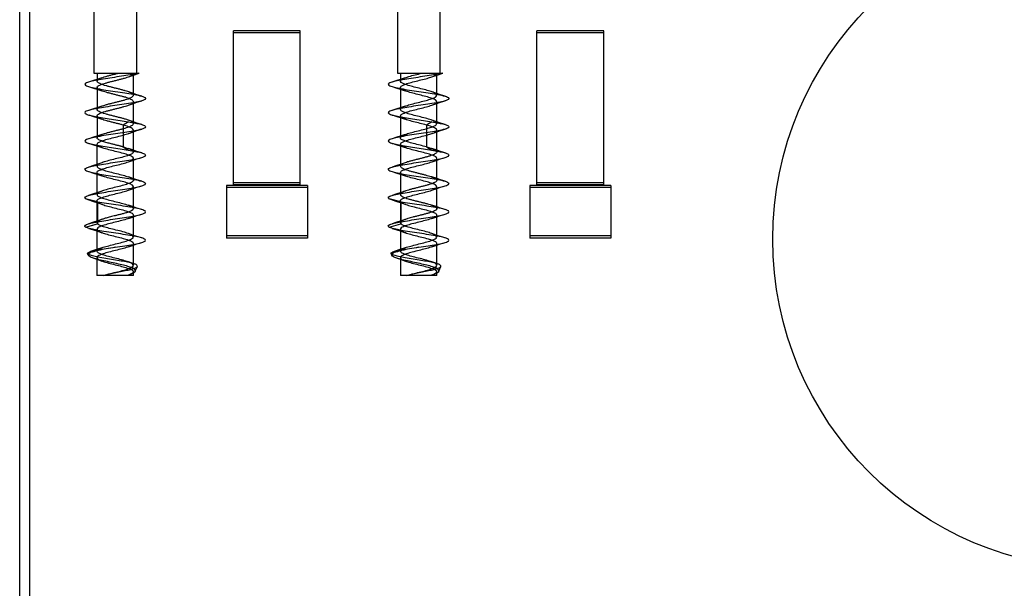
# Model space of a CAD drawing. Header units: millimetres. Extents: x 37 to 287, y 134 to 316.
# Tile 3 of 6: x 90 to 139, y 177 to 205. Entities that reach past the tile are written whole.
import ezdxf

# ---------------------------------------------------------------- set-up
doc = ezdxf.new("R2010")
doc.units = ezdxf.units.MM
doc.header["$LTSCALE"] = 29.133641
doc.layers.get('0').update_dxf_attribs({"linetype": 'CONTINUOUS'})

msp = doc.modelspace()

# ---------------------------------------------------------------- linework, layer by layer
at = {"color": 7}
for p, q in [((89.884, 174.563), (89.884, 257.562)), ((90.384, 175.562), (90.384, 254.062)), ((93.556, 226.562), (93.556, 202.262)), ((95.656, 226.562), (95.656, 202.262)), ((108.556, 226.562), (108.556, 202.262)), ((110.656, 226.562), (110.656, 202.262)), ((100.456, 196.745), (100.456, 204.362)), ((103.756, 204.362), (100.456, 204.362)), ((103.756, 204.262), (100.456, 204.262)), ((103.756, 196.745), (103.756, 204.362)), ((115.456, 196.745), (115.456, 204.362)), ((118.756, 204.362), (115.456, 204.362)), ((118.756, 204.262), (115.456, 204.262)), ((118.756, 196.745), (118.756, 204.362)), ((93.556, 202.262), (95.798, 202.262)), ((93.707, 202.262), (93.707, 201.871)), ((95.505, 201.171), (95.505, 202.249)), ((108.556, 202.262), (110.798, 202.262)), ((108.707, 202.262), (108.707, 201.871)), ((110.505, 201.171), (110.505, 202.249)), ((93.707, 201.549), (93.707, 200.471)), ((108.707, 201.549), (108.707, 200.471)), ((95.506, 199.771), (95.506, 200.85)), ((110.506, 199.771), (110.506, 200.85)), ((93.707, 200.15), (93.707, 199.072)), ((108.707, 200.15), (108.707, 199.072)), ((94.996, 199.702), (94.996, 198.623)), ((95.257, 199.862), (94.997, 199.702)), ((109.996, 199.702), (109.996, 198.623)), ((110.257, 199.862), (109.997, 199.702)), ((95.506, 198.373), (95.506, 199.452)), ((110.506, 198.373), (110.506, 199.452)), ((93.706, 198.752), (93.706, 197.673)), ((94.997, 198.623), (95.257, 198.462)), ((108.706, 198.752), (108.706, 197.673)), ((109.997, 198.623), (110.257, 198.462)), ((95.506, 196.973), (95.506, 198.051)), ((110.506, 196.973), (110.506, 198.051)), ((93.706, 197.351), (93.706, 196.273)), ((108.706, 197.351), (108.706, 196.273)), ((100.106, 196.721), (100.106, 194.121)), ((104.106, 196.721), (100.106, 196.721)), ((103.756, 196.845), (100.456, 196.845)), ((103.756, 196.745), (100.456, 196.745)), ((104.106, 196.721), (104.106, 194.121)), ((115.106, 196.721), (115.106, 194.121)), ((119.106, 196.721), (115.106, 196.721)), ((118.756, 196.845), (115.456, 196.845)), ((118.756, 196.745), (115.456, 196.745)), ((119.106, 196.721), (119.106, 194.121)), ((95.506, 195.573), (95.506, 196.652)), ((104.106, 196.621), (100.106, 196.621)), ((110.506, 195.573), (110.506, 196.652)), ((119.106, 196.621), (115.106, 196.621)), ((93.729, 195.902), (93.144, 196.062)), ((93.706, 195.952), (93.706, 194.873)), ((93.729, 195.902), (93.729, 194.823)), ((108.729, 195.902), (108.144, 196.062)), ((108.706, 195.952), (108.706, 194.873)), ((108.729, 195.902), (108.729, 194.823)), ((95.506, 194.172), (95.506, 195.251)), ((110.506, 194.172), (110.506, 195.251)), ((93.132, 194.658), (93.716, 194.819)), ((93.144, 194.662), (93.729, 194.823)), ((108.144, 194.662), (108.729, 194.823)), ((93.706, 194.551), (93.706, 193.472)), ((104.106, 194.221), (100.106, 194.221)), ((108.706, 194.551), (108.706, 193.472)), ((119.106, 194.221), (115.106, 194.221)), ((95.506, 192.773), (95.506, 193.851)), ((104.106, 194.121), (100.106, 194.121)), ((110.506, 192.773), (110.506, 193.851)), ((119.106, 194.121), (115.106, 194.121)), ((93.276, 193.267), (93.241, 193.348)), ((108.276, 193.267), (108.241, 193.348)), ((93.706, 193.152), (93.706, 192.262)), ((108.706, 193.152), (108.706, 192.262)), ((95.266, 192.285), (95.28, 192.29)), ((95.506, 192.262), (95.506, 192.452)), ((95.598, 192.476), (95.703, 192.72)), ((110.266, 192.285), (110.28, 192.29)), ((110.506, 192.262), (110.506, 192.452)), ((110.598, 192.476), (110.703, 192.72)), ((95.506, 192.262), (93.706, 192.262)), ((110.506, 192.262), (108.706, 192.262))]:
    msp.add_line(p, q, dxfattribs=at)
for points in [[(93.946, 202.039), (93.746, 201.97), (93.529, 201.898), (93.294, 201.825)], [(95.265, 202.085), (95.517, 202.172), (95.798, 202.262)], [(108.946, 202.039), (108.746, 201.97), (108.529, 201.898), (108.294, 201.825)], [(110.265, 202.085), (110.517, 202.172), (110.798, 202.262)], [(93.293, 201.6), (93.529, 201.526), (93.748, 201.455), (93.948, 201.385)], [(108.293, 201.6), (108.529, 201.526), (108.748, 201.455), (108.948, 201.385)], [(95.919, 201.125), (95.683, 201.198), (95.465, 201.27), (95.266, 201.34)], [(110.919, 201.125), (110.683, 201.198), (110.465, 201.27), (110.266, 201.34)], [(93.947, 200.64), (93.748, 200.57), (93.53, 200.499), (93.295, 200.425)], [(95.263, 200.684), (95.462, 200.754), (95.681, 200.826), (95.918, 200.9)], [(108.947, 200.64), (108.748, 200.57), (108.53, 200.499), (108.295, 200.425)], [(110.263, 200.684), (110.463, 200.754), (110.681, 200.826), (110.918, 200.9)], [(93.297, 200.199), (93.532, 200.125), (93.75, 200.054), (93.948, 199.984)], [(108.297, 200.199), (108.532, 200.125), (108.75, 200.054), (108.948, 199.984)], [(95.917, 199.725), (95.682, 199.799), (95.465, 199.87), (95.266, 199.94)], [(110.917, 199.725), (110.682, 199.799), (110.465, 199.87), (110.266, 199.94)], [(93.946, 199.24), (93.747, 199.17), (93.53, 199.099), (93.295, 199.025)], [(95.267, 199.285), (95.466, 199.355), (95.683, 199.426), (95.919, 199.5)], [(108.946, 199.24), (108.747, 199.17), (108.53, 199.099), (108.295, 199.025)], [(110.267, 199.285), (110.466, 199.355), (110.683, 199.426), (110.919, 199.5)], [(93.294, 198.8), (93.529, 198.726), (93.746, 198.655), (93.945, 198.585)], [(108.294, 198.8), (108.529, 198.726), (108.746, 198.655), (108.945, 198.585)], [(95.918, 198.325), (95.683, 198.399), (95.465, 198.47), (95.267, 198.539)], [(110.918, 198.325), (110.683, 198.399), (110.466, 198.47), (110.267, 198.539)], [(93.945, 197.839), (93.747, 197.77), (93.53, 197.699), (93.295, 197.625)], [(95.268, 197.886), (95.466, 197.955), (95.683, 198.026), (95.917, 198.099)], [(108.945, 197.839), (108.748, 197.77), (108.536, 197.701), (108.295, 197.625)], [(110.268, 197.886), (110.466, 197.955), (110.683, 198.026), (110.917, 198.099)], [(93.295, 197.399), (93.53, 197.326), (93.747, 197.255), (93.945, 197.185)], [(95.918, 196.925), (95.679, 197), (95.47, 197.068), (95.267, 197.139)], [(108.295, 197.399), (108.53, 197.326), (108.747, 197.255), (108.945, 197.185)], [(110.918, 196.925), (110.683, 196.999), (110.466, 197.07), (110.267, 197.139)], [(95.267, 196.485), (95.466, 196.555), (95.683, 196.626), (95.919, 196.7)], [(110.267, 196.485), (110.466, 196.555), (110.683, 196.626), (110.919, 196.7)], [(93.946, 196.439), (93.747, 196.37), (93.529, 196.298), (93.294, 196.225)], [(108.946, 196.439), (108.748, 196.37), (108.53, 196.299), (108.294, 196.225)], [(93.295, 195.999), (93.531, 195.926), (93.748, 195.854), (93.947, 195.785)], [(95.918, 195.525), (95.683, 195.599), (95.465, 195.67), (95.267, 195.739)], [(108.295, 195.999), (108.531, 195.926), (108.748, 195.854), (108.947, 195.785)], [(110.918, 195.525), (110.683, 195.599), (110.466, 195.67), (110.267, 195.739)], [(95.265, 195.085), (95.464, 195.154), (95.682, 195.226), (95.918, 195.299)], [(110.265, 195.085), (110.464, 195.154), (110.682, 195.226), (110.918, 195.299)], [(93.945, 195.039), (93.747, 194.97), (93.531, 194.899), (93.295, 194.825)], [(108.945, 195.039), (108.749, 194.971), (108.53, 194.899), (108.295, 194.825)], [(93.295, 194.599), (93.531, 194.526), (93.748, 194.454), (93.948, 194.385)], [(95.918, 194.125), (95.681, 194.199), (95.463, 194.27), (95.264, 194.34)], [(108.295, 194.599), (108.531, 194.526), (108.748, 194.454), (108.948, 194.385)], [(110.918, 194.125), (110.681, 194.199), (110.463, 194.27), (110.264, 194.34)], [(95.265, 193.685), (95.464, 193.754), (95.682, 193.826), (95.918, 193.899)], [(110.265, 193.685), (110.464, 193.754), (110.682, 193.826), (110.918, 193.899)], [(93.947, 193.64), (93.684, 193.549), (93.389, 193.454)], [(108.947, 193.64), (108.684, 193.549), (108.389, 193.454)], [(93.546, 193.121), (93.755, 193.052), (93.947, 192.985)], [(95.539, 192.845), (95.403, 192.891), (95.266, 192.94)], [(108.546, 193.121), (108.755, 193.052), (108.947, 192.985)], [(110.539, 192.845), (110.403, 192.891), (110.266, 192.94)]]:
    msp.add_lwpolyline(points, dxfattribs=at)
msp.add_circle((143.384, 194.062), 16.269, dxfattribs=at)
for points, knots in [([(95.779, 202.262), (95.669, 202.236), (95.419, 202.189), (95.017, 202.123), (94.575, 202.058), (94.134, 201.992), (93.742, 201.928), (93.416, 201.861), (93.226, 201.809), (93.107, 201.746), (93.106, 201.713)], [0, 0, 0, 0, 0.123879, 0.277085, 0.444902, 0.611812, 0.762607, 0.883468, 0.96358, 1, 1, 1, 1]), ([(94.996, 198.623), (94.986, 198.626), (94.963, 198.633), (94.927, 198.642), (94.887, 198.653), (94.842, 198.664), (94.793, 198.677), (94.737, 198.691), (94.676, 198.707), (94.607, 198.724), (94.531, 198.742), (94.447, 198.763), (94.355, 198.786), (94.254, 198.812), (94.148, 198.842), (94.038, 198.876), (93.931, 198.913), (93.836, 198.953), (93.764, 198.992), (93.716, 199.031), (93.701, 199.081), (93.73, 199.128), (93.785, 199.169), (93.865, 199.209), (93.967, 199.248), (94.089, 199.287), (94.227, 199.327), (94.382, 199.368), (94.547, 199.41), (94.714, 199.451), (94.875, 199.49), (95.023, 199.53), (95.159, 199.57), (95.277, 199.611), (95.376, 199.652), (95.448, 199.692), (95.497, 199.731), (95.511, 199.783), (95.481, 199.83), (95.426, 199.87), (95.345, 199.91), (95.24, 199.95), (95.115, 199.99), (94.972, 200.031), (94.814, 200.072), (94.648, 200.114), (94.483, 200.154), (94.323, 200.194), (94.175, 200.234), (94.04, 200.275), (93.922, 200.316), (93.826, 200.357), (93.758, 200.396), (93.712, 200.435), (93.703, 200.487), (93.736, 200.533), (93.793, 200.573), (93.876, 200.614), (93.98, 200.653), (94.104, 200.692), (94.246, 200.732), (94.404, 200.774), (94.57, 200.815), (94.736, 200.856), (94.896, 200.896), (95.044, 200.936), (95.178, 200.977), (95.295, 201.018), (95.39, 201.058), (95.457, 201.098), (95.503, 201.138), (95.509, 201.191), (95.473, 201.236), (95.414, 201.277), (95.33, 201.317), (95.223, 201.356), (95.095, 201.396), (94.948, 201.437), (94.788, 201.479), (94.622, 201.52), (94.458, 201.56), (94.301, 201.6), (94.155, 201.64), (94.022, 201.681), (93.907, 201.722), (93.815, 201.762), (93.75, 201.801), (93.708, 201.842), (93.705, 201.893), (93.742, 201.938), (93.802, 201.978), (93.888, 202.019), (93.996, 202.058), (94.125, 202.098), (94.271, 202.139), (94.43, 202.18), (94.596, 202.221), (94.708, 202.249), (94.764, 202.262)], [0, 0, 0, 0, 0.003201, 0.006756, 0.010712, 0.015114, 0.020013, 0.025464, 0.031529, 0.03827, 0.045748, 0.054024, 0.063138, 0.073086, 0.083743, 0.094909, 0.106141, 0.116364, 0.124324, 0.12978, 0.133701, 0.138115, 0.144546, 0.153253, 0.163773, 0.175945, 0.189803, 0.205236, 0.221955, 0.238723, 0.254623, 0.269396, 0.282995, 0.295144, 0.305501, 0.31347, 0.318997, 0.322997, 0.327526, 0.333943, 0.342623, 0.35337, 0.365994, 0.380368, 0.396279, 0.412879, 0.429399, 0.445222, 0.459991, 0.473595, 0.485811, 0.495827, 0.50336, 0.508588, 0.512514, 0.517139, 0.523833, 0.532705, 0.543422, 0.555885, 0.570107, 0.585798, 0.602569, 0.619236, 0.635083, 0.649826, 0.66339, 0.675351, 0.685339, 0.692866, 0.698053, 0.70201, 0.706832, 0.713597, 0.722547, 0.733506, 0.74639, 0.761053, 0.777229, 0.793886, 0.810212, 0.825736, 0.8403, 0.853762, 0.865769, 0.87542, 0.882547, 0.88747, 0.891368, 0.896171, 0.903088, 0.912217, 0.923299, 0.936263, 0.950984, 0.966921, 0.98347, 1, 1, 1, 1]), ([(94.997, 199.702), (94.944, 199.716), (94.836, 199.744), (94.671, 199.785), (94.505, 199.826), (94.344, 199.867), (94.192, 199.908), (94.055, 199.948), (93.934, 199.988), (93.835, 200.029), (93.764, 200.07), (93.716, 200.11), (93.701, 200.161), (93.732, 200.207), (93.788, 200.247), (93.869, 200.288), (93.973, 200.328), (94.098, 200.369), (94.241, 200.409), (94.4, 200.449), (94.565, 200.49), (94.731, 200.532), (94.889, 200.573), (95.036, 200.612), (95.17, 200.651), (95.287, 200.692), (95.384, 200.732), (95.454, 200.773), (95.5, 200.813), (95.51, 200.866), (95.476, 200.911), (95.419, 200.95), (95.336, 200.991), (95.229, 201.032), (95.103, 201.073), (94.958, 201.112), (94.799, 201.153), (94.633, 201.194), (94.467, 201.236), (94.308, 201.277), (94.159, 201.317), (94.025, 201.357), (93.91, 201.398), (93.816, 201.438), (93.751, 201.479), (93.708, 201.52), (93.705, 201.573), (93.744, 201.616), (93.804, 201.656), (93.89, 201.697), (93.997, 201.737), (94.124, 201.776), (94.268, 201.815), (94.427, 201.856), (94.594, 201.898), (94.76, 201.939), (94.917, 201.98), (95.063, 202.02), (95.195, 202.059), (95.309, 202.1), (95.401, 202.141), (95.465, 202.181), (95.503, 202.221), (95.507, 202.251), (95.504, 202.262)], [0, 0, 0, 0, 0.022312, 0.045768, 0.069469, 0.09243, 0.113893, 0.133562, 0.151163, 0.165874, 0.17717, 0.185082, 0.190702, 0.197028, 0.206302, 0.218742, 0.234096, 0.251993, 0.272424, 0.295032, 0.318922, 0.342403, 0.364879, 0.385725, 0.404846, 0.421902, 0.436449, 0.447541, 0.455218, 0.460804, 0.467345, 0.476759, 0.489525, 0.505141, 0.523316, 0.543934, 0.566654, 0.590317, 0.614057, 0.636647, 0.657709, 0.676966, 0.693995, 0.707871, 0.718368, 0.725602, 0.731123, 0.738052, 0.748089, 0.761046, 0.776682, 0.794775, 0.815332, 0.837971, 0.862038, 0.885636, 0.907939, 0.928581, 0.947541, 0.964372, 0.978284, 0.988499, 0.995224, 1, 1, 1, 1]), ([(110.779, 202.262), (110.669, 202.236), (110.419, 202.189), (110.017, 202.123), (109.575, 202.058), (109.134, 201.992), (108.742, 201.928), (108.416, 201.861), (108.226, 201.809), (108.107, 201.746), (108.106, 201.713)], [0, 0, 0, 0, 0.123879, 0.277085, 0.444903, 0.611812, 0.762607, 0.883468, 0.96358, 1, 1, 1, 1]), ([(109.996, 198.623), (109.89, 198.652), (109.672, 198.708), (109.36, 198.784), (109.069, 198.86), (108.876, 198.939), (108.693, 199.01), (108.735, 199.166), (108.91, 199.222), (109.132, 199.306), (109.428, 199.379), (109.742, 199.458), (110.044, 199.53), (110.28, 199.618), (110.454, 199.669), (110.53, 199.809), (110.377, 199.898), (110.202, 199.966), (109.931, 200.043), (109.626, 200.12), (109.317, 200.195), (109.037, 200.271), (108.854, 200.345), (108.69, 200.422), (108.741, 200.566), (108.907, 200.622), (109.129, 200.704), (109.422, 200.778), (109.734, 200.856), (110.031, 200.927), (110.27, 201.014), (110.442, 201.063), (110.533, 201.198), (110.388, 201.296), (110.214, 201.361), (109.943, 201.44), (109.636, 201.517), (109.324, 201.593), (109.041, 201.671), (108.855, 201.744), (108.688, 201.823), (108.746, 201.969), (108.915, 202.025), (109.143, 202.108), (109.44, 202.182), (109.653, 202.235), (109.764, 202.262)], [0, 0, 0, 0, 0.031768, 0.064764, 0.093437, 0.116067, 0.130401, 0.138716, 0.154964, 0.179144, 0.209099, 0.242074, 0.272721, 0.298169, 0.315328, 0.323907, 0.336117, 0.355799, 0.382861, 0.415108, 0.447221, 0.475051, 0.49655, 0.509121, 0.517395, 0.53317, 0.557054, 0.586929, 0.619626, 0.649985, 0.674871, 0.692813, 0.701735, 0.71313, 0.732871, 0.76006, 0.792552, 0.824602, 0.853155, 0.875042, 0.887388, 0.896161, 0.912162, 0.936503, 0.967218, 1, 1, 1, 1]), ([(109.997, 199.702), (109.89, 199.73), (109.674, 199.784), (109.365, 199.862), (109.079, 199.935), (108.88, 200.015), (108.711, 200.078), (108.712, 200.222), (108.872, 200.284), (109.067, 200.366), (109.354, 200.437), (109.668, 200.516), (109.972, 200.592), (110.234, 200.672), (110.402, 200.733), (110.535, 200.837), (110.434, 200.958), (110.27, 201.016), (110.023, 201.099), (109.723, 201.171), (109.41, 201.251), (109.118, 201.323), (108.901, 201.406), (108.736, 201.461), (108.693, 201.601), (108.854, 201.68), (109.043, 201.757), (109.331, 201.832), (109.64, 201.909), (109.94, 201.985), (110.194, 202.055), (110.372, 202.127), (110.482, 202.184), (110.509, 202.243), (110.504, 202.262)], [0, 0, 0, 0, 0.045306, 0.091203, 0.131531, 0.164463, 0.184425, 0.19521, 0.214725, 0.24557, 0.286756, 0.333939, 0.378858, 0.416218, 0.443882, 0.458374, 0.471318, 0.496362, 0.532376, 0.577035, 0.623163, 0.665454, 0.699375, 0.720987, 0.732089, 0.74993, 0.781219, 0.822844, 0.869055, 0.912796, 0.950049, 0.976714, 0.992043, 1, 1, 1, 1]), ([(93.106, 201.713), (93.106, 201.678), (93.23, 201.614), (93.425, 201.562), (93.759, 201.493), (94.162, 201.429), (94.612, 201.362), (95.062, 201.294), (95.462, 201.231), (95.792, 201.161), (95.986, 201.11), (96.106, 201.046), (96.106, 201.013)], [0, 0, 0, 0, 0.032929, 0.105325, 0.215345, 0.351429, 0.501958, 0.652545, 0.788186, 0.896195, 0.967578, 1, 1, 1, 1]), ([(108.106, 201.713), (108.106, 201.678), (108.23, 201.614), (108.425, 201.562), (108.759, 201.493), (109.162, 201.429), (109.612, 201.362), (110.062, 201.294), (110.462, 201.231), (110.792, 201.161), (110.986, 201.11), (111.106, 201.046), (111.106, 201.013)], [0, 0, 0, 0, 0.032929, 0.105325, 0.215345, 0.351429, 0.501958, 0.652545, 0.788186, 0.896195, 0.967578, 1, 1, 1, 1]), ([(96.106, 201.013), (96.107, 200.978), (95.98, 200.913), (95.784, 200.862), (95.447, 200.792), (95.043, 200.728), (94.592, 200.66), (94.143, 200.594), (93.744, 200.529), (93.416, 200.46), (93.225, 200.409), (93.106, 200.345), (93.106, 200.312)], [0, 0, 0, 0, 0.033282, 0.106725, 0.216588, 0.35411, 0.504869, 0.654711, 0.790228, 0.897478, 0.968261, 1, 1, 1, 1]), ([(111.106, 201.013), (111.107, 200.978), (110.98, 200.913), (110.784, 200.862), (110.447, 200.792), (110.043, 200.728), (109.592, 200.66), (109.143, 200.594), (108.744, 200.529), (108.416, 200.46), (108.225, 200.409), (108.106, 200.345), (108.106, 200.312)], [0, 0, 0, 0, 0.033282, 0.106725, 0.216588, 0.35411, 0.504869, 0.654711, 0.790228, 0.897478, 0.968261, 1, 1, 1, 1]), ([(93.106, 200.312), (93.107, 200.283), (93.207, 200.223), (93.376, 200.175), (93.662, 200.111), (94.015, 200.052), (94.421, 199.989), (94.84, 199.928), (95.121, 199.885), (95.257, 199.862)], [0, 0, 0, 0, 0.039924, 0.126885, 0.258735, 0.42617, 0.615817, 0.813339, 1, 1, 1, 1]), ([(108.106, 200.312), (108.107, 200.283), (108.207, 200.223), (108.376, 200.175), (108.662, 200.111), (109.015, 200.052), (109.421, 199.989), (109.84, 199.928), (110.121, 199.885), (110.257, 199.862)], [0, 0, 0, 0, 0.039924, 0.126885, 0.258735, 0.42617, 0.615817, 0.813339, 1, 1, 1, 1]), ([(96.106, 199.612), (96.106, 199.579), (95.986, 199.515), (95.793, 199.464), (95.463, 199.395), (95.065, 199.331), (94.618, 199.264), (94.169, 199.197), (93.765, 199.133), (93.427, 199.063), (93.231, 199.011), (93.106, 198.947), (93.106, 198.912)], [0, 0, 0, 0, 0.032271, 0.103485, 0.211923, 0.346841, 0.495823, 0.646063, 0.783158, 0.893827, 0.967061, 1, 1, 1, 1]), ([(93.729, 195.902), (93.711, 195.922), (93.701, 196.015), (93.86, 196.082), (94.054, 196.16), (94.339, 196.235), (94.652, 196.313), (94.962, 196.389), (95.23, 196.471), (95.405, 196.533), (95.535, 196.639), (95.434, 196.762), (95.263, 196.818), (95.01, 196.903), (94.704, 196.977), (94.389, 197.056), (94.096, 197.13), (93.887, 197.211), (93.719, 197.271), (93.704, 197.419), (93.871, 197.487), (94.07, 197.565), (94.36, 197.64), (94.674, 197.719), (94.98, 197.793), (95.241, 197.875), (95.412, 197.934), (95.537, 198.047), (95.423, 198.166), (95.251, 198.223), (94.993, 198.307), (94.687, 198.381), (94.371, 198.46), (94.079, 198.535), (93.876, 198.615), (93.708, 198.68), (93.714, 198.828), (93.882, 198.89), (94.087, 198.971), (94.38, 199.045), (94.697, 199.124), (95.003, 199.199), (95.257, 199.283), (95.427, 199.339), (95.536, 199.458), (95.412, 199.569), (95.241, 199.628), (95.086, 199.677), (94.997, 199.702)], [0, 0, 0, 0, 0.007981, 0.02091, 0.042773, 0.071147, 0.103637, 0.135526, 0.162918, 0.182142, 0.19232, 0.201411, 0.219173, 0.245502, 0.276882, 0.309372, 0.338864, 0.361931, 0.376293, 0.384238, 0.397729, 0.420139, 0.449355, 0.481699, 0.513106, 0.53968, 0.558397, 0.568451, 0.578098, 0.596455, 0.623001, 0.654382, 0.686866, 0.716437, 0.739122, 0.752805, 0.760704, 0.774803, 0.79757, 0.827026, 0.859829, 0.891247, 0.917395, 0.935355, 0.944704, 0.954771, 0.973364, 1, 1, 1, 1]), ([(95.257, 199.862), (95.374, 199.843), (95.579, 199.808), (95.851, 199.746), (96.012, 199.7), (96.106, 199.641), (96.106, 199.612)], [0, 0, 0, 0, 0.394718, 0.702509, 0.904513, 1, 1, 1, 1]), ([(111.106, 199.612), (111.106, 199.579), (110.986, 199.515), (110.793, 199.464), (110.463, 199.395), (110.065, 199.331), (109.618, 199.264), (109.169, 199.197), (108.765, 199.133), (108.427, 199.063), (108.231, 199.011), (108.106, 198.947), (108.106, 198.912)], [0, 0, 0, 0, 0.032271, 0.103485, 0.211923, 0.346841, 0.495823, 0.646063, 0.783158, 0.893827, 0.967061, 1, 1, 1, 1]), ([(108.729, 195.902), (108.711, 195.922), (108.701, 196.015), (108.86, 196.082), (109.054, 196.16), (109.339, 196.235), (109.652, 196.313), (109.962, 196.389), (110.23, 196.471), (110.405, 196.533), (110.535, 196.639), (110.434, 196.762), (110.263, 196.818), (110.01, 196.903), (109.704, 196.977), (109.389, 197.056), (109.096, 197.13), (108.887, 197.211), (108.719, 197.271), (108.704, 197.419), (108.871, 197.487), (109.07, 197.565), (109.36, 197.64), (109.674, 197.719), (109.98, 197.793), (110.241, 197.875), (110.412, 197.934), (110.537, 198.047), (110.423, 198.166), (110.251, 198.223), (109.993, 198.307), (109.687, 198.381), (109.371, 198.46), (109.079, 198.535), (108.876, 198.615), (108.708, 198.68), (108.714, 198.828), (108.882, 198.89), (109.087, 198.971), (109.38, 199.045), (109.697, 199.124), (110.003, 199.199), (110.257, 199.283), (110.427, 199.339), (110.536, 199.458), (110.412, 199.569), (110.241, 199.628), (110.086, 199.677), (109.997, 199.702)], [0, 0, 0, 0, 0.007981, 0.02091, 0.042773, 0.071147, 0.103637, 0.135526, 0.162918, 0.182142, 0.19232, 0.201411, 0.219173, 0.245502, 0.276882, 0.309372, 0.338864, 0.361931, 0.376293, 0.384238, 0.397729, 0.420139, 0.449355, 0.481699, 0.513106, 0.53968, 0.558397, 0.568451, 0.578098, 0.596455, 0.623001, 0.654382, 0.686866, 0.716437, 0.739122, 0.752805, 0.760704, 0.774803, 0.79757, 0.827026, 0.859829, 0.891247, 0.917395, 0.935355, 0.944704, 0.954771, 0.973364, 1, 1, 1, 1]), ([(110.257, 199.862), (110.374, 199.843), (110.579, 199.808), (110.851, 199.746), (111.012, 199.7), (111.106, 199.641), (111.106, 199.612)], [0, 0, 0, 0, 0.394718, 0.702509, 0.904513, 1, 1, 1, 1]), ([(93.106, 198.912), (93.106, 198.883), (93.206, 198.823), (93.375, 198.775), (93.661, 198.711), (94.015, 198.652), (94.42, 198.59), (94.84, 198.528), (95.12, 198.485), (95.257, 198.462)], [0, 0, 0, 0, 0.040182, 0.126647, 0.258735, 0.42557, 0.615775, 0.812478, 1, 1, 1, 1]), ([(94.997, 198.623), (95.087, 198.598), (95.242, 198.549), (95.413, 198.49), (95.536, 198.379), (95.424, 198.258), (95.251, 198.202), (94.994, 198.118), (94.688, 198.044), (94.373, 197.965), (94.082, 197.891), (93.879, 197.811), (93.712, 197.748), (93.71, 197.601), (93.875, 197.537), (94.074, 197.458), (94.36, 197.385), (94.672, 197.306), (94.978, 197.232), (95.239, 197.15), (95.41, 197.09), (95.536, 196.981), (95.429, 196.861), (95.261, 196.805), (95.011, 196.723), (94.711, 196.649), (94.397, 196.571), (94.105, 196.498), (93.892, 196.416), (93.725, 196.358), (93.699, 196.212), (93.862, 196.141), (94.054, 196.065), (94.34, 195.989), (94.653, 195.911), (94.96, 195.836), (95.226, 195.756), (95.399, 195.692), (95.529, 195.597), (95.465, 195.488), (95.351, 195.441), (95.206, 195.383), (95.041, 195.335), (94.874, 195.29), (94.714, 195.25), (94.565, 195.213), (94.431, 195.18), (94.312, 195.149), (94.209, 195.121), (94.119, 195.096), (94.041, 195.072), (93.976, 195.051), (93.922, 195.031), (93.877, 195.013), (93.84, 194.996), (93.81, 194.981), (93.786, 194.968), (93.766, 194.955), (93.75, 194.943), (93.738, 194.933), (93.729, 194.923), (93.721, 194.915), (93.716, 194.906), (93.712, 194.899), (93.71, 194.892), (93.708, 194.886), (93.707, 194.88), (93.707, 194.875), (93.707, 194.87), (93.707, 194.866), (93.708, 194.862), (93.709, 194.858), (93.71, 194.853), (93.712, 194.848), (93.716, 194.842), (93.719, 194.837), (93.721, 194.833), (93.724, 194.829), (93.728, 194.821), (93.729, 194.823)], [0, 0, 0, 0, 0.026771, 0.045288, 0.055232, 0.064808, 0.083226, 0.109601, 0.140903, 0.17348, 0.202782, 0.225329, 0.239232, 0.247064, 0.260688, 0.282937, 0.311654, 0.343742, 0.375172, 0.401832, 0.420503, 0.430561, 0.439936, 0.457624, 0.483266, 0.514063, 0.546257, 0.575836, 0.59913, 0.613778, 0.621692, 0.634628, 0.656313, 0.684995, 0.717297, 0.748777, 0.775777, 0.79506, 0.805407, 0.813122, 0.825195, 0.840732, 0.857604, 0.874338, 0.890216, 0.904897, 0.918082, 0.929713, 0.939868, 0.948755, 0.956421, 0.962947, 0.968393, 0.97294, 0.976752, 0.979933, 0.982573, 0.984764, 0.986584, 0.988099, 0.989368, 0.990439, 0.991356, 0.992147, 0.992839, 0.99345, 0.993996, 0.99449, 0.994942, 0.995359, 0.995747, 0.996113, 0.996461, 0.997126, 0.997781, 0.998451, 0.998815, 0.999163, 1, 1, 1, 1]), ([(108.106, 198.912), (108.106, 198.883), (108.206, 198.823), (108.375, 198.775), (108.661, 198.711), (109.015, 198.652), (109.42, 198.59), (109.84, 198.528), (110.12, 198.485), (110.257, 198.462)], [0, 0, 0, 0, 0.040182, 0.126647, 0.258735, 0.42557, 0.615775, 0.812478, 1, 1, 1, 1]), ([(109.997, 198.623), (110.044, 198.61), (110.134, 198.584), (110.257, 198.544), (110.358, 198.505), (110.435, 198.465), (110.488, 198.425), (110.513, 198.376), (110.492, 198.326), (110.443, 198.287), (110.369, 198.247), (110.27, 198.207), (110.148, 198.166), (110.008, 198.126), (109.854, 198.085), (109.692, 198.044), (109.528, 198.004), (109.366, 197.963), (109.211, 197.922), (109.07, 197.882), (108.947, 197.841), (108.847, 197.801), (108.772, 197.761), (108.722, 197.722), (108.7, 197.672), (108.724, 197.623), (108.775, 197.583), (108.851, 197.543), (108.952, 197.503), (109.075, 197.463), (109.217, 197.422), (109.372, 197.381), (109.535, 197.341), (109.701, 197.3), (109.862, 197.259), (110.015, 197.219), (110.154, 197.178), (110.275, 197.138), (110.374, 197.098), (110.447, 197.057), (110.494, 197.017), (110.513, 196.967), (110.485, 196.919), (110.432, 196.879), (110.352, 196.839), (110.249, 196.799), (110.124, 196.759), (109.981, 196.718), (109.826, 196.678), (109.662, 196.637), (109.496, 196.596), (109.335, 196.555), (109.183, 196.515), (109.046, 196.474), (108.928, 196.434), (108.832, 196.394), (108.761, 196.354), (108.715, 196.313), (108.701, 196.262), (108.731, 196.216), (108.786, 196.177), (108.867, 196.136), (108.972, 196.096), (109.1, 196.056), (109.243, 196.015), (109.398, 195.975), (109.561, 195.934), (109.726, 195.894), (109.888, 195.853), (110.039, 195.812), (110.175, 195.772), (110.292, 195.731), (110.386, 195.692), (110.455, 195.652), (110.5, 195.611), (110.511, 195.559), (110.479, 195.513), (110.423, 195.474), (110.341, 195.434), (110.235, 195.394), (110.107, 195.354), (109.963, 195.314), (109.807, 195.273), (109.644, 195.232), (109.48, 195.192), (109.327, 195.153), (109.194, 195.117), (109.085, 195.086), (108.997, 195.058), (108.927, 195.033), (108.872, 195.011), (108.829, 194.991), (108.795, 194.973), (108.769, 194.957), (108.749, 194.943), (108.734, 194.929), (108.724, 194.917), (108.716, 194.906), (108.711, 194.896), (108.708, 194.887), (108.706, 194.879), (108.706, 194.871), (108.707, 194.864), (108.708, 194.858), (108.71, 194.853), (108.713, 194.847), (108.715, 194.842), (108.718, 194.837), (108.721, 194.833), (108.724, 194.831), (108.727, 194.828), (108.729, 194.825), (108.729, 194.823)], [0, 0, 0, 0, 0.014109, 0.02649, 0.036861, 0.045095, 0.051142, 0.055428, 0.059568, 0.065274, 0.07319, 0.08337, 0.095689, 0.109775, 0.125056, 0.141029, 0.157251, 0.173279, 0.18866, 0.202782, 0.21517, 0.225446, 0.23346, 0.239286, 0.243489, 0.24773, 0.253658, 0.26179, 0.272164, 0.284535, 0.298721, 0.314149, 0.330335, 0.346624, 0.362596, 0.377747, 0.391711, 0.403939, 0.414131, 0.421946, 0.427549, 0.431622, 0.435963, 0.4421, 0.45055, 0.461197, 0.473783, 0.487919, 0.503366, 0.519546, 0.536019, 0.551991, 0.567039, 0.580679, 0.592654, 0.602602, 0.610327, 0.615758, 0.619764, 0.624145, 0.630406, 0.638941, 0.649831, 0.662627, 0.67694, 0.69228, 0.708368, 0.724668, 0.740745, 0.755795, 0.76943, 0.781183, 0.790919, 0.798443, 0.803816, 0.807796, 0.812285, 0.818663, 0.827311, 0.838159, 0.850944, 0.865314, 0.880794, 0.896878, 0.913244, 0.928774, 0.941891, 0.952542, 0.961167, 0.968111, 0.973668, 0.978108, 0.981659, 0.984506, 0.986793, 0.988641, 0.99015, 0.991398, 0.992451, 0.993357, 0.994149, 0.994855, 0.995494, 0.996084, 0.996652, 0.997216, 0.997783, 0.998309, 0.998732, 0.99909, 0.999452, 1, 1, 1, 1]), ([(93.106, 197.512), (93.106, 197.546), (93.229, 197.61), (93.422, 197.662), (93.753, 197.73), (94.153, 197.795), (94.603, 197.862), (95.053, 197.929), (95.455, 197.994), (95.789, 198.062), (95.983, 198.114), (96.106, 198.178), (96.106, 198.212)], [0, 0, 0, 0, 0.032776, 0.104572, 0.212649, 0.34847, 0.498558, 0.649589, 0.786043, 0.89485, 0.967075, 1, 1, 1, 1]), ([(95.257, 198.462), (95.374, 198.443), (95.579, 198.408), (95.851, 198.346), (96.013, 198.3), (96.106, 198.241), (96.106, 198.212)], [0, 0, 0, 0, 0.393408, 0.703162, 0.905266, 1, 1, 1, 1]), ([(108.106, 197.512), (108.106, 197.546), (108.229, 197.61), (108.422, 197.662), (108.753, 197.73), (109.153, 197.795), (109.603, 197.862), (110.053, 197.929), (110.455, 197.994), (110.789, 198.062), (110.983, 198.114), (111.106, 198.178), (111.106, 198.212)], [0, 0, 0, 0, 0.032776, 0.104572, 0.212649, 0.34847, 0.498558, 0.649589, 0.786043, 0.89485, 0.967075, 1, 1, 1, 1]), ([(110.257, 198.462), (110.374, 198.443), (110.579, 198.408), (110.851, 198.346), (111.013, 198.3), (111.106, 198.241), (111.106, 198.212)], [0, 0, 0, 0, 0.393408, 0.703162, 0.905266, 1, 1, 1, 1]), ([(93.106, 197.512), (93.106, 197.478), (93.23, 197.414), (93.425, 197.362), (93.759, 197.293), (94.16, 197.229), (94.607, 197.162), (95.053, 197.096), (95.452, 197.032), (95.786, 196.963), (95.981, 196.911), (96.106, 196.847), (96.106, 196.812)], [0, 0, 0, 0, 0.032907, 0.105677, 0.215176, 0.350884, 0.500289, 0.649114, 0.784373, 0.893658, 0.966808, 1, 1, 1, 1]), ([(108.106, 197.512), (108.106, 197.478), (108.23, 197.414), (108.425, 197.362), (108.759, 197.293), (109.16, 197.229), (109.607, 197.162), (110.053, 197.096), (110.452, 197.032), (110.786, 196.963), (110.981, 196.911), (111.106, 196.847), (111.106, 196.812)], [0, 0, 0, 0, 0.032907, 0.105677, 0.215176, 0.350884, 0.500289, 0.649114, 0.784373, 0.893658, 0.966808, 1, 1, 1, 1]), ([(93.106, 196.112), (93.106, 196.146), (93.229, 196.211), (93.425, 196.262), (93.76, 196.332), (94.164, 196.396), (94.613, 196.463), (95.062, 196.53), (95.463, 196.595), (95.794, 196.664), (95.987, 196.715), (96.106, 196.779), (96.106, 196.812)], [0, 0, 0, 0, 0.032381, 0.105055, 0.215391, 0.351998, 0.502302, 0.652272, 0.788187, 0.897007, 0.968143, 1, 1, 1, 1]), ([(108.106, 196.112), (108.106, 196.146), (108.229, 196.211), (108.425, 196.262), (108.76, 196.332), (109.164, 196.396), (109.613, 196.463), (110.062, 196.53), (110.463, 196.595), (110.794, 196.664), (110.987, 196.715), (111.106, 196.779), (111.106, 196.812)], [0, 0, 0, 0, 0.032381, 0.105055, 0.215391, 0.351998, 0.502302, 0.652272, 0.788187, 0.897007, 0.968143, 1, 1, 1, 1]), ([(93.106, 196.112), (93.106, 196.107), (93.11, 196.094), (93.124, 196.077), (93.137, 196.067), (93.144, 196.062)], [0, 0, 0, 0, 0.266002, 0.588434, 1, 1, 1, 1]), ([(96.106, 195.412), (96.106, 195.448), (95.974, 195.514), (95.768, 195.568), (95.414, 195.639), (94.992, 195.705), (94.527, 195.774), (94.071, 195.843), (93.669, 195.909), (93.367, 195.976), (93.198, 196.026), (93.144, 196.062)], [0, 0, 0, 0, 0.035131, 0.113792, 0.232162, 0.377915, 0.537242, 0.693361, 0.830889, 0.936268, 1, 1, 1, 1]), ([(93.73, 195.902), (93.765, 195.863), (93.891, 195.802), (94.115, 195.727), (94.406, 195.651), (94.728, 195.569), (95.04, 195.497), (95.285, 195.406), (95.458, 195.352), (95.529, 195.213), (95.373, 195.126), (95.195, 195.056), (94.918, 194.979), (94.608, 194.901), (94.297, 194.825), (94.017, 194.747), (93.839, 194.675), (93.684, 194.589), (93.753, 194.452), (93.92, 194.398), (94.149, 194.315), (94.443, 194.242), (94.756, 194.162), (95.056, 194.092), (95.289, 194.005), (95.457, 193.951), (95.529, 193.815), (95.377, 193.727), (95.2, 193.658), (94.928, 193.582), (94.621, 193.504), (94.311, 193.428), (94.027, 193.35), (93.845, 193.277), (93.686, 193.193), (93.749, 193.053), (93.916, 193), (94.145, 192.916), (94.443, 192.842), (94.758, 192.762), (95.061, 192.69), (95.291, 192.602), (95.466, 192.549), (95.525, 192.405), (95.365, 192.323), (95.269, 192.285), (95.2, 192.262)], [0, 0, 0, 0, 0.015482, 0.040012, 0.070157, 0.104055, 0.138295, 0.164319, 0.1818, 0.190416, 0.202394, 0.223868, 0.252155, 0.285074, 0.3188, 0.347255, 0.36875, 0.38065, 0.389157, 0.406156, 0.431249, 0.461659, 0.495252, 0.526777, 0.552147, 0.569302, 0.577849, 0.589744, 0.610815, 0.638817, 0.671159, 0.704792, 0.733706, 0.755735, 0.767987, 0.776441, 0.79328, 0.817968, 0.84916, 0.883498, 0.914289, 0.940584, 0.957363, 0.965853, 0.978553, 1, 1, 1, 1]), ([(108.106, 196.112), (108.106, 196.107), (108.11, 196.094), (108.124, 196.077), (108.137, 196.067), (108.144, 196.062)], [0, 0, 0, 0, 0.266002, 0.588434, 1, 1, 1, 1]), ([(111.106, 195.412), (111.106, 195.448), (110.974, 195.514), (110.768, 195.568), (110.414, 195.639), (109.992, 195.705), (109.527, 195.774), (109.071, 195.843), (108.669, 195.909), (108.367, 195.976), (108.198, 196.026), (108.144, 196.062)], [0, 0, 0, 0, 0.035131, 0.113792, 0.232162, 0.377915, 0.537242, 0.693361, 0.830889, 0.936268, 1, 1, 1, 1]), ([(108.73, 195.902), (108.765, 195.863), (108.891, 195.802), (109.115, 195.727), (109.406, 195.651), (109.728, 195.569), (110.04, 195.497), (110.285, 195.406), (110.458, 195.352), (110.529, 195.213), (110.373, 195.126), (110.195, 195.056), (109.918, 194.979), (109.608, 194.901), (109.297, 194.825), (109.017, 194.747), (108.839, 194.675), (108.684, 194.589), (108.753, 194.452), (108.92, 194.398), (109.149, 194.315), (109.443, 194.242), (109.756, 194.162), (110.056, 194.092), (110.289, 194.005), (110.457, 193.951), (110.529, 193.815), (110.377, 193.727), (110.2, 193.658), (109.928, 193.582), (109.621, 193.504), (109.311, 193.428), (109.027, 193.35), (108.845, 193.277), (108.686, 193.193), (108.749, 193.053), (108.916, 193), (109.145, 192.916), (109.443, 192.842), (109.758, 192.762), (110.061, 192.69), (110.291, 192.602), (110.466, 192.549), (110.525, 192.405), (110.365, 192.323), (110.269, 192.285), (110.2, 192.262)], [0, 0, 0, 0, 0.015482, 0.040012, 0.070157, 0.104055, 0.138295, 0.164319, 0.1818, 0.190416, 0.202394, 0.223868, 0.252155, 0.285074, 0.3188, 0.347255, 0.36875, 0.38065, 0.389157, 0.406156, 0.431249, 0.461659, 0.495252, 0.526777, 0.552147, 0.569302, 0.577849, 0.589744, 0.610815, 0.638817, 0.671159, 0.704792, 0.733706, 0.755735, 0.767987, 0.776441, 0.79328, 0.817968, 0.84916, 0.883498, 0.914289, 0.940584, 0.957363, 0.965853, 0.978553, 1, 1, 1, 1]), ([(93.106, 194.712), (93.106, 194.746), (93.231, 194.811), (93.427, 194.863), (93.761, 194.932), (94.161, 194.996), (94.608, 195.062), (95.054, 195.129), (95.455, 195.193), (95.788, 195.262), (95.982, 195.314), (96.106, 195.378), (96.106, 195.412)], [0, 0, 0, 0, 0.032961, 0.106058, 0.21604, 0.351271, 0.500289, 0.649734, 0.785527, 0.89428, 0.96696, 1, 1, 1, 1]), ([(108.106, 194.712), (108.107, 194.747), (108.231, 194.812), (108.429, 194.864), (108.764, 194.932), (109.165, 194.997), (109.611, 195.063), (110.057, 195.13), (110.456, 195.194), (110.788, 195.262), (110.982, 195.314), (111.106, 195.378), (111.106, 195.412)], [0, 0, 0, 0, 0.033242, 0.106806, 0.217178, 0.352532, 0.50141, 0.650523, 0.785939, 0.894409, 0.966969, 1, 1, 1, 1]), ([(93.144, 194.662), (93.143, 194.66), (93.139, 194.668), (93.134, 194.669), (93.131, 194.672), (93.128, 194.675), (93.124, 194.678), (93.121, 194.681), (93.118, 194.685), (93.115, 194.688), (93.112, 194.692), (93.11, 194.697), (93.108, 194.702), (93.107, 194.707), (93.106, 194.71), (93.106, 194.712)], [0, 0, 0, 0, 0.123964, 0.180899, 0.251077, 0.32167, 0.389504, 0.459065, 0.530838, 0.603996, 0.678479, 0.754506, 0.832627, 0.913887, 1, 1, 1, 1]), ([(94.014, 192.262), (94.106, 192.293), (94.312, 192.35), (94.628, 192.43), (94.938, 192.505), (95.209, 192.583), (95.382, 192.652), (95.531, 192.742), (95.452, 192.876), (95.288, 192.929), (95.052, 193.013), (94.752, 193.087), (94.433, 193.167), (94.133, 193.239), (93.91, 193.326), (93.741, 193.38), (93.69, 193.52), (93.846, 193.601), (94.027, 193.672), (94.306, 193.749), (94.616, 193.827), (94.926, 193.902), (95.204, 193.982), (95.38, 194.05), (95.533, 194.143), (95.448, 194.278), (95.281, 194.332), (95.035, 194.418), (94.727, 194.494), (94.404, 194.574), (94.111, 194.649), (93.89, 194.726), (93.765, 194.785), (93.73, 194.823)], [0, 0, 0, 0, 0.039198, 0.086046, 0.130733, 0.168608, 0.196777, 0.212583, 0.224418, 0.248184, 0.281916, 0.325165, 0.37243, 0.41438, 0.448491, 0.470586, 0.481724, 0.498665, 0.528192, 0.566823, 0.612145, 0.657589, 0.696136, 0.725062, 0.740922, 0.753329, 0.777406, 0.811873, 0.858019, 0.904938, 0.946145, 0.979153, 1, 1, 1, 1]), ([(108.144, 194.662), (108.142, 194.663), (108.139, 194.665), (108.135, 194.667), (108.131, 194.671), (108.128, 194.675), (108.125, 194.678), (108.121, 194.682), (108.117, 194.685), (108.114, 194.689), (108.112, 194.693), (108.109, 194.697), (108.108, 194.702), (108.107, 194.707), (108.106, 194.71), (108.106, 194.712)], [0, 0, 0, 0, 0.091559, 0.151157, 0.23131, 0.32272, 0.387575, 0.463298, 0.541518, 0.61728, 0.691141, 0.764433, 0.839002, 0.917221, 1, 1, 1, 1]), ([(109.014, 192.262), (109.106, 192.293), (109.312, 192.35), (109.628, 192.43), (109.938, 192.505), (110.209, 192.583), (110.382, 192.652), (110.531, 192.742), (110.452, 192.876), (110.288, 192.929), (110.052, 193.013), (109.752, 193.087), (109.433, 193.167), (109.133, 193.239), (108.91, 193.326), (108.741, 193.38), (108.69, 193.52), (108.846, 193.601), (109.027, 193.672), (109.306, 193.749), (109.616, 193.827), (109.926, 193.902), (110.204, 193.982), (110.38, 194.05), (110.533, 194.143), (110.448, 194.278), (110.281, 194.332), (110.035, 194.418), (109.727, 194.494), (109.404, 194.574), (109.111, 194.649), (108.89, 194.726), (108.765, 194.785), (108.73, 194.823)], [0, 0, 0, 0, 0.039198, 0.086046, 0.130733, 0.168608, 0.196777, 0.212583, 0.224418, 0.248184, 0.281916, 0.325165, 0.37243, 0.41438, 0.448491, 0.470586, 0.481724, 0.498665, 0.528192, 0.566823, 0.612145, 0.657589, 0.696136, 0.725062, 0.740922, 0.753329, 0.777406, 0.811873, 0.858019, 0.904938, 0.946145, 0.979153, 1, 1, 1, 1]), ([(96.106, 194.012), (96.107, 194.048), (95.972, 194.114), (95.768, 194.167), (95.413, 194.239), (94.991, 194.305), (94.524, 194.375), (94.068, 194.443), (93.666, 194.51), (93.363, 194.577), (93.197, 194.627), (93.144, 194.662)], [0, 0, 0, 0, 0.035383, 0.11409, 0.231444, 0.378596, 0.538155, 0.694132, 0.832708, 0.937469, 1, 1, 1, 1]), ([(111.106, 194.012), (111.107, 194.048), (110.972, 194.114), (110.768, 194.167), (110.413, 194.239), (109.991, 194.305), (109.524, 194.375), (109.068, 194.443), (108.666, 194.51), (108.363, 194.577), (108.197, 194.627), (108.144, 194.662)], [0, 0, 0, 0, 0.035383, 0.11409, 0.231444, 0.378596, 0.538155, 0.694132, 0.832708, 0.937469, 1, 1, 1, 1]), ([(94.606, 193.662), (94.763, 193.685), (95.059, 193.73), (95.462, 193.794), (95.792, 193.863), (95.986, 193.915), (96.106, 193.979), (96.106, 194.012)], [0, 0, 0, 0, 0.304941, 0.575053, 0.792511, 0.935895, 1, 1, 1, 1]), ([(109.606, 193.662), (109.763, 193.685), (110.059, 193.73), (110.462, 193.794), (110.792, 193.863), (110.986, 193.915), (111.106, 193.979), (111.106, 194.012)], [0, 0, 0, 0, 0.304941, 0.575053, 0.792511, 0.935895, 1, 1, 1, 1]), ([(93.241, 193.348), (93.231, 193.372), (93.328, 193.453), (93.498, 193.479), (93.797, 193.55), (94.174, 193.603), (94.455, 193.642), (94.606, 193.662)], [0, 0, 0, 0, 0.054997, 0.191025, 0.405215, 0.67884, 1, 1, 1, 1]), ([(95.703, 192.721), (95.712, 192.742), (95.652, 192.818), (95.507, 192.852), (95.276, 192.919), (94.973, 192.973), (94.616, 193.033), (94.236, 193.093), (93.876, 193.154), (93.569, 193.213), (93.372, 193.269), (93.255, 193.315), (93.241, 193.348)], [0, 0, 0, 0, 0.027065, 0.085938, 0.180293, 0.302961, 0.44501, 0.600442, 0.749682, 0.871934, 0.958053, 1, 1, 1, 1]), ([(94.606, 193.662), (94.457, 193.637), (94.179, 193.588), (93.802, 193.52), (93.517, 193.434), (93.332, 193.39), (93.265, 193.293), (93.276, 193.267)], [0, 0, 0, 0, 0.318124, 0.592598, 0.806651, 0.939991, 1, 1, 1, 1]), ([(95.598, 192.476), (95.609, 192.502), (95.575, 192.59), (95.426, 192.651), (95.211, 192.73), (94.919, 192.802), (94.583, 192.877), (94.229, 192.952), (93.892, 193.026), (93.602, 193.1), (93.404, 193.168), (93.292, 193.229), (93.276, 193.267)], [0, 0, 0, 0, 0.033305, 0.092002, 0.18673, 0.30965, 0.449318, 0.597616, 0.741822, 0.862271, 0.951208, 1, 1, 1, 1]), ([(108.241, 193.348), (108.231, 193.372), (108.328, 193.453), (108.498, 193.479), (108.797, 193.55), (109.174, 193.603), (109.455, 193.642), (109.606, 193.662)], [0, 0, 0, 0, 0.054997, 0.191025, 0.405215, 0.67884, 1, 1, 1, 1]), ([(110.703, 192.721), (110.712, 192.742), (110.652, 192.818), (110.507, 192.852), (110.276, 192.919), (109.973, 192.973), (109.616, 193.033), (109.236, 193.093), (108.876, 193.154), (108.569, 193.213), (108.372, 193.269), (108.255, 193.315), (108.241, 193.348)], [0, 0, 0, 0, 0.027065, 0.085938, 0.180293, 0.302961, 0.44501, 0.600442, 0.749682, 0.871934, 0.958053, 1, 1, 1, 1]), ([(109.606, 193.662), (109.457, 193.637), (109.179, 193.588), (108.802, 193.52), (108.517, 193.434), (108.332, 193.39), (108.265, 193.293), (108.276, 193.267)], [0, 0, 0, 0, 0.318124, 0.592598, 0.806651, 0.939991, 1, 1, 1, 1]), ([(110.598, 192.476), (110.609, 192.502), (110.575, 192.59), (110.426, 192.651), (110.211, 192.73), (109.919, 192.802), (109.583, 192.877), (109.229, 192.952), (108.892, 193.026), (108.602, 193.1), (108.404, 193.168), (108.292, 193.229), (108.276, 193.267)], [0, 0, 0, 0, 0.033305, 0.092002, 0.18673, 0.30965, 0.449318, 0.597616, 0.741822, 0.862271, 0.951208, 1, 1, 1, 1]), ([(94.013, 192.262), (94.091, 192.287), (94.271, 192.335), (94.558, 192.397), (94.868, 192.46), (95.161, 192.521), (95.414, 192.581), (95.586, 192.638), (95.688, 192.687), (95.703, 192.721)], [0, 0, 0, 0, 0.138996, 0.317563, 0.500283, 0.677266, 0.82907, 0.937515, 1, 1, 1, 1]), ([(95.598, 192.476), (95.585, 192.447), (95.516, 192.39), (95.38, 192.326), (95.266, 192.284), (95.201, 192.262)], [0, 0, 0, 0, 0.207965, 0.552588, 1, 1, 1, 1]), ([(109.013, 192.262), (109.091, 192.287), (109.271, 192.335), (109.558, 192.397), (109.868, 192.46), (110.161, 192.521), (110.414, 192.581), (110.586, 192.638), (110.688, 192.687), (110.703, 192.721)], [0, 0, 0, 0, 0.138996, 0.317563, 0.500283, 0.677266, 0.82907, 0.937515, 1, 1, 1, 1]), ([(110.598, 192.476), (110.585, 192.447), (110.516, 192.39), (110.38, 192.326), (110.266, 192.284), (110.201, 192.262)], [0, 0, 0, 0, 0.207965, 0.552588, 1, 1, 1, 1])]:
    msp.add_open_spline(points, degree=3, knots=knots, dxfattribs=at)

doc.saveas('drawing.dxf')
